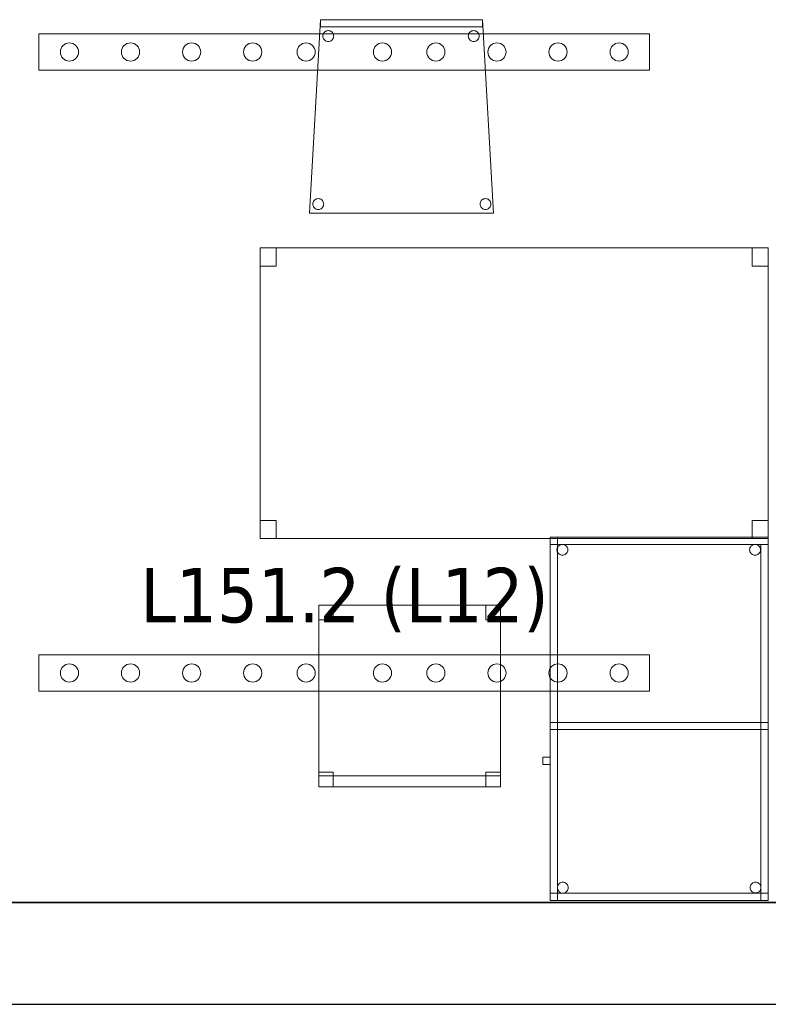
# Model space of a CAD drawing. Header units: metres. Extents: x 391.1 to 427.5, y 12.7 to 28.4.
# Tile 3 of 151: x 401.3 to 403.4, y 12.8 to 15.6. Entities that reach past the tile are written whole.
import ezdxf

# ---------------------------------------------------------------- set-up
doc = ezdxf.new("R2010")
doc.units = ezdxf.units.M
doc.layers.add('01_SUELOS', color=7, linetype='Continuous', lineweight=25, true_color=0x007f00)
for name, color, linetype, lineweight in [('02_MOBILIARIO', 7, 'Continuous', 18), ('A-DETL-____-MBND', 7, 'Continuous', 18), ('A-DETL-GENF-OTLN', 7, 'Continuous', 18), ('A-WALL-____-MCUT', 7, 'Continuous', 25), ('A-WALL-____-OTLN', 7, 'Continuous', 25), ('E-LITE-EQPM-IDEN', 7, 'Continuous', 30)]:
    doc.layers.add(name, color=color, linetype=linetype, lineweight=lineweight)
doc.styles.add('Tahoma_4', font='tahoma.ttf', dxfattribs={"height": 0.15})

# ---------------------------------------------------------------- blocks, each defined once
blk = doc.blocks.new('Family - Taula 140X80_P1-154545-04_ENLLUMENAT_P1')
at = {"layer": 'A-DETL-____-MBND', "color": 253, "true_color": 0xaaaaaa}
for p, q in [((0, 0.7501), (0, 0.8001)), ((0, 0.8001), (0.0437, 0.8001)), ((0.0437, 0.8001), (0, 0.8001)), ((0, 0.8001), (0, 0.7501)), ((0, 0), (0, 0.8001)), ((0, 0.8001), (1.3973, 0.8001)), ((1.3973, 0.8001), (0, 0.8001)), ((0, 0.8001), (0, 0)), ((0.0437, 0.8001), (0.0437, 0.7501)), ((0.0437, 0.7501), (0.0437, 0.8001)), ((1.3536, 0.7501), (1.3536, 0.8001)), ((1.3536, 0.8001), (1.3973, 0.8001)), ((1.3973, 0.8001), (1.3536, 0.8001)), ((1.3536, 0.8001), (1.3536, 0.7501)), ((1.3973, 0.8001), (1.3973, 0.7501)), ((1.3973, 0.7501), (1.3973, 0.8001)), ((1.3973, 0.8001), (1.3973, 0)), ((1.3973, 0), (1.3973, 0.8001)), ((0.0437, 0.7501), (0, 0.7501)), ((0, 0.7501), (0.0437, 0.7501)), ((1.3973, 0.7501), (1.3536, 0.7501)), ((1.3536, 0.7501), (1.3973, 0.7501)), ((0, 0), (0, 0.05)), ((0, 0.05), (0.0437, 0.05)), ((0.0437, 0.05), (0, 0.05)), ((0, 0.05), (0, 0)), ((0.0437, 0.05), (0.0437, 0)), ((0.0437, 0), (0.0437, 0.05)), ((1.3536, 0), (1.3536, 0.05)), ((1.3536, 0.05), (1.3973, 0.05)), ((1.3973, 0.05), (1.3536, 0.05)), ((1.3536, 0.05), (1.3536, 0)), ((1.3973, 0.05), (1.3973, 0)), ((1.3973, 0), (1.3973, 0.05)), ((0.0437, 0), (0, 0)), ((0, 0), (0.0437, 0)), ((1.3973, 0), (0, 0)), ((0, 0), (1.3973, 0)), ((1.3973, 0), (1.3536, 0)), ((1.3536, 0), (1.3973, 0))]:
    blk.add_line(p, q, dxfattribs=at)
blk = doc.blocks.new('Family - Cadira d_Oficina_P1-154849-04_ENLLUMENAT_P1')
at = {"layer": 'A-DETL-____-MBND', "color": 253, "true_color": 0xaaaaaa}
for p, q in [((0, 0), (0, 0.5)), ((0, 0.5), (0.5, 0.5)), ((0, 0.5), (0, 0)), ((0.5, 0.5), (0, 0.5)), ((0, 0.5), (0.04, 0.5)), ((0, 0.46), (0, 0.5)), ((0.04, 0.5), (0, 0.5)), ((0, 0.5), (0, 0.46)), ((0.04, 0.5), (0.04, 0.46)), ((0.04, 0.46), (0.04, 0.5)), ((0.46, 0.5), (0.5, 0.5)), ((0.46, 0.46), (0.46, 0.5)), ((0.5, 0.5), (0.46, 0.5)), ((0.46, 0.5), (0.46, 0.46)), ((0.5, 0.5), (0.5, 0)), ((0.5, 0), (0.5, 0.5)), ((0.5, 0.5), (0.5, 0.46)), ((0.5, 0.46), (0.5, 0.5)), ((0.04, 0.46), (0, 0.46)), ((0, 0.46), (0.04, 0.46)), ((0.5, 0.46), (0.46, 0.46)), ((0.46, 0.46), (0.5, 0.46)), ((0, 0.04), (0.04, 0.04)), ((0, 0), (0, 0.04)), ((0.04, 0.04), (0, 0.04)), ((0, 0.04), (0, 0)), ((0, 0.03), (0.5, 0.03)), ((0, 0), (0, 0.03)), ((0.5, 0.03), (0, 0.03)), ((0, 0.03), (0, 0)), ((0.04, 0.04), (0.04, 0)), ((0.04, 0), (0.04, 0.04)), ((0.46, 0.04), (0.5, 0.04)), ((0.46, 0), (0.46, 0.04)), ((0.5, 0.04), (0.46, 0.04)), ((0.46, 0.04), (0.46, 0)), ((0.5, 0.04), (0.5, 0)), ((0.5, 0), (0.5, 0.04)), ((0.5, 0.03), (0.5, 0)), ((0.5, 0), (0.5, 0.03)), ((0.5, 0), (0, 0)), ((0, 0), (0.5, 0)), ((0.04, 0), (0, 0)), ((0, 0), (0.04, 0)), ((0.5, 0), (0, 0)), ((0, 0), (0.5, 0)), ((0.46, 0), (0.5, 0)), ((0.5, 0), (0.46, 0))]:
    blk.add_line(p, q, dxfattribs=at)
blk = doc.blocks.new('Family - Cadira confient_P1-154882-04_ENLLUMENAT_P1')
at = {"layer": 'A-DETL-____-MBND', "color": 253, "true_color": 0xaaaaaa}
for p, q in [((0, 0), (0.03, 0.5326)), ((0.03, 0.5326), (0, 0)), ((0.03, 0.5326), (0.4765, 0.5326)), ((0.4765, 0.5326), (0.03, 0.5326)), ((0.03, 0.5126), (0.03, 0.5326)), ((0.03, 0.5326), (0.4765, 0.5326)), ((0.03, 0.5326), (0.03, 0.5126)), ((0.4765, 0.5326), (0.03, 0.5326)), ((0.4765, 0.5326), (0.5065, 0)), ((0.5065, 0), (0.4765, 0.5326)), ((0.4765, 0.5326), (0.4765, 0.5126)), ((0.4765, 0.5126), (0.4765, 0.5326)), ((0.4765, 0.5126), (0.03, 0.5126)), ((0.03, 0.5126), (0.4765, 0.5126)), ((0.0369, 0.4874), (0.0371, 0.49)), ((0.0371, 0.49), (0.0369, 0.4874)), ((0.0371, 0.49), (0.0378, 0.4926)), ((0.0378, 0.4926), (0.0371, 0.49)), ((0.0378, 0.4926), (0.0389, 0.4949)), ((0.0389, 0.4949), (0.0378, 0.4926)), ((0.0389, 0.4949), (0.0404, 0.4971)), ((0.0404, 0.4971), (0.0389, 0.4949)), ((0.0404, 0.4971), (0.0422, 0.4989)), ((0.0422, 0.4989), (0.0404, 0.4971)), ((0.0422, 0.4989), (0.0443, 0.5004)), ((0.0443, 0.5004), (0.0422, 0.4989)), ((0.0443, 0.5004), (0.0467, 0.5015)), ((0.0467, 0.5015), (0.0443, 0.5004)), ((0.0467, 0.5015), (0.0492, 0.5022)), ((0.0492, 0.5022), (0.0467, 0.5015)), ((0.0492, 0.5022), (0.0518, 0.5024)), ((0.0518, 0.5024), (0.0492, 0.5022)), ((0.0518, 0.5024), (0.0544, 0.5022)), ((0.0544, 0.5022), (0.0518, 0.5024)), ((0.0544, 0.5022), (0.0569, 0.5016)), ((0.0569, 0.5016), (0.0544, 0.5022)), ((0.0569, 0.5016), (0.0593, 0.5005)), ((0.0593, 0.5005), (0.0569, 0.5016)), ((0.0593, 0.5005), (0.0614, 0.499)), ((0.0614, 0.499), (0.0593, 0.5005)), ((0.0614, 0.499), (0.0633, 0.4972)), ((0.0633, 0.4972), (0.0614, 0.499)), ((0.0633, 0.4972), (0.0648, 0.495)), ((0.0648, 0.495), (0.0633, 0.4972)), ((0.0648, 0.495), (0.0659, 0.4927)), ((0.0659, 0.4927), (0.0648, 0.495)), ((0.0659, 0.4927), (0.0666, 0.4902)), ((0.0666, 0.4902), (0.0659, 0.4927)), ((0.0666, 0.4902), (0.0668, 0.4876)), ((0.0668, 0.4876), (0.0666, 0.4902)), ((0.4369, 0.4874), (0.4371, 0.49)), ((0.4371, 0.49), (0.4369, 0.4874)), ((0.4371, 0.49), (0.4378, 0.4926)), ((0.4378, 0.4926), (0.4371, 0.49)), ((0.4378, 0.4926), (0.4389, 0.4949)), ((0.4389, 0.4949), (0.4378, 0.4926)), ((0.4389, 0.4949), (0.4404, 0.4971)), ((0.4404, 0.4971), (0.4389, 0.4949)), ((0.4404, 0.4971), (0.4422, 0.4989)), ((0.4422, 0.4989), (0.4404, 0.4971)), ((0.4422, 0.4989), (0.4443, 0.5004)), ((0.4443, 0.5004), (0.4422, 0.4989)), ((0.4443, 0.5004), (0.4467, 0.5015)), ((0.4467, 0.5015), (0.4443, 0.5004)), ((0.4467, 0.5015), (0.4492, 0.5022)), ((0.4492, 0.5022), (0.4467, 0.5015)), ((0.4492, 0.5022), (0.4518, 0.5024)), ((0.4518, 0.5024), (0.4492, 0.5022)), ((0.4518, 0.5024), (0.4544, 0.5022)), ((0.4544, 0.5022), (0.4518, 0.5024)), ((0.4544, 0.5022), (0.4569, 0.5016)), ((0.4569, 0.5016), (0.4544, 0.5022)), ((0.4569, 0.5016), (0.4593, 0.5005)), ((0.4593, 0.5005), (0.4569, 0.5016)), ((0.4593, 0.5005), (0.4614, 0.499)), ((0.4614, 0.499), (0.4593, 0.5005)), ((0.4614, 0.499), (0.4633, 0.4972)), ((0.4633, 0.4972), (0.4614, 0.499)), ((0.4633, 0.4972), (0.4648, 0.495)), ((0.4648, 0.495), (0.4633, 0.4972)), ((0.4648, 0.495), (0.4659, 0.4927)), ((0.4659, 0.4927), (0.4648, 0.495)), ((0.4659, 0.4927), (0.4666, 0.4902)), ((0.4666, 0.4902), (0.4659, 0.4927)), ((0.4666, 0.4902), (0.4668, 0.4876)), ((0.4668, 0.4876), (0.4666, 0.4902)), ((0.0372, 0.4848), (0.0369, 0.4874)), ((0.0369, 0.4874), (0.0372, 0.4848)), ((0.0378, 0.4823), (0.0372, 0.4848)), ((0.0372, 0.4848), (0.0378, 0.4823)), ((0.039, 0.48), (0.0378, 0.4823)), ((0.0378, 0.4823), (0.039, 0.48)), ((0.0405, 0.4779), (0.039, 0.48)), ((0.039, 0.48), (0.0405, 0.4779)), ((0.0423, 0.476), (0.0405, 0.4779)), ((0.0405, 0.4779), (0.0423, 0.476)), ((0.0445, 0.4745), (0.0423, 0.476)), ((0.0423, 0.476), (0.0445, 0.4745)), ((0.0468, 0.4734), (0.0445, 0.4745)), ((0.0445, 0.4745), (0.0468, 0.4734)), ((0.0493, 0.4728), (0.0468, 0.4734)), ((0.0468, 0.4734), (0.0493, 0.4728)), ((0.0519, 0.4726), (0.0493, 0.4728)), ((0.0493, 0.4728), (0.0519, 0.4726)), ((0.0545, 0.4728), (0.0519, 0.4726)), ((0.0519, 0.4726), (0.0545, 0.4728)), ((0.057, 0.4735), (0.0545, 0.4728)), ((0.0545, 0.4728), (0.057, 0.4735)), ((0.0594, 0.4746), (0.057, 0.4735)), ((0.057, 0.4735), (0.0594, 0.4746)), ((0.0615, 0.4761), (0.0594, 0.4746)), ((0.0594, 0.4746), (0.0615, 0.4761)), ((0.0633, 0.478), (0.0615, 0.4761)), ((0.0615, 0.4761), (0.0633, 0.478)), ((0.0648, 0.4801), (0.0633, 0.478)), ((0.0633, 0.478), (0.0648, 0.4801)), ((0.0659, 0.4825), (0.0648, 0.4801)), ((0.0648, 0.4801), (0.0659, 0.4825)), ((0.0666, 0.485), (0.0659, 0.4825)), ((0.0659, 0.4825), (0.0666, 0.485)), ((0.0668, 0.4876), (0.0666, 0.485)), ((0.0666, 0.485), (0.0668, 0.4876)), ((0.4372, 0.4848), (0.4369, 0.4874)), ((0.4369, 0.4874), (0.4372, 0.4848)), ((0.4378, 0.4823), (0.4372, 0.4848)), ((0.4372, 0.4848), (0.4378, 0.4823)), ((0.439, 0.48), (0.4378, 0.4823)), ((0.4378, 0.4823), (0.439, 0.48)), ((0.4405, 0.4779), (0.439, 0.48)), ((0.439, 0.48), (0.4405, 0.4779)), ((0.4423, 0.476), (0.4405, 0.4779)), ((0.4405, 0.4779), (0.4423, 0.476)), ((0.4445, 0.4745), (0.4423, 0.476)), ((0.4423, 0.476), (0.4445, 0.4745)), ((0.4468, 0.4734), (0.4445, 0.4745)), ((0.4445, 0.4745), (0.4468, 0.4734)), ((0.4493, 0.4728), (0.4468, 0.4734)), ((0.4468, 0.4734), (0.4493, 0.4728)), ((0.4519, 0.4726), (0.4493, 0.4728)), ((0.4493, 0.4728), (0.4519, 0.4726)), ((0.4545, 0.4728), (0.4519, 0.4726)), ((0.4519, 0.4726), (0.4545, 0.4728)), ((0.457, 0.4735), (0.4545, 0.4728)), ((0.4545, 0.4728), (0.457, 0.4735)), ((0.4594, 0.4746), (0.457, 0.4735)), ((0.457, 0.4735), (0.4594, 0.4746)), ((0.4615, 0.4761), (0.4594, 0.4746)), ((0.4594, 0.4746), (0.4615, 0.4761)), ((0.4633, 0.478), (0.4615, 0.4761)), ((0.4615, 0.4761), (0.4633, 0.478)), ((0.4648, 0.4801), (0.4633, 0.478)), ((0.4633, 0.478), (0.4648, 0.4801)), ((0.4659, 0.4825), (0.4648, 0.4801)), ((0.4648, 0.4801), (0.4659, 0.4825)), ((0.4666, 0.485), (0.4659, 0.4825)), ((0.4659, 0.4825), (0.4666, 0.485)), ((0.4668, 0.4876), (0.4666, 0.485)), ((0.4666, 0.485), (0.4668, 0.4876)), ((0.0093, 0.025), (0.0095, 0.0276)), ((0.0095, 0.0276), (0.0093, 0.025)), ((0.0095, 0.0276), (0.0102, 0.0301)), ((0.0102, 0.0301), (0.0095, 0.0276)), ((0.0102, 0.0301), (0.0113, 0.0325)), ((0.0113, 0.0325), (0.0102, 0.0301)), ((0.0113, 0.0325), (0.0127, 0.0346)), ((0.0127, 0.0346), (0.0113, 0.0325)), ((0.0127, 0.0346), (0.0146, 0.0365)), ((0.0146, 0.0365), (0.0127, 0.0346)), ((0.0146, 0.0365), (0.0167, 0.038)), ((0.0167, 0.038), (0.0146, 0.0365)), ((0.0167, 0.038), (0.0191, 0.0391)), ((0.0191, 0.0391), (0.0167, 0.038)), ((0.0191, 0.0391), (0.0216, 0.0398)), ((0.0216, 0.0398), (0.0191, 0.0391)), ((0.0216, 0.0398), (0.0242, 0.04)), ((0.0242, 0.04), (0.0216, 0.0398)), ((0.0242, 0.04), (0.0268, 0.0398)), ((0.0268, 0.0398), (0.0242, 0.04)), ((0.0268, 0.0398), (0.0293, 0.0392)), ((0.0293, 0.0392), (0.0268, 0.0398)), ((0.0293, 0.0392), (0.0316, 0.0381)), ((0.0316, 0.0381), (0.0293, 0.0392)), ((0.0316, 0.0381), (0.0338, 0.0366)), ((0.0338, 0.0366), (0.0316, 0.0381)), ((0.0338, 0.0366), (0.0356, 0.0347)), ((0.0356, 0.0347), (0.0338, 0.0366)), ((0.0356, 0.0347), (0.0371, 0.0326)), ((0.0371, 0.0326), (0.0356, 0.0347)), ((0.0371, 0.0326), (0.0382, 0.0303)), ((0.0382, 0.0303), (0.0371, 0.0326)), ((0.0382, 0.0303), (0.0389, 0.0278)), ((0.0389, 0.0278), (0.0382, 0.0303)), ((0.0389, 0.0278), (0.0392, 0.0252)), ((0.0392, 0.0252), (0.0389, 0.0278)), ((0.4693, 0.025), (0.4695, 0.0276)), ((0.4695, 0.0276), (0.4693, 0.025)), ((0.4695, 0.0276), (0.4702, 0.0301)), ((0.4702, 0.0301), (0.4695, 0.0276)), ((0.4702, 0.0301), (0.4713, 0.0325)), ((0.4713, 0.0325), (0.4702, 0.0301)), ((0.4713, 0.0325), (0.4727, 0.0346)), ((0.4727, 0.0346), (0.4713, 0.0325)), ((0.4727, 0.0346), (0.4746, 0.0365)), ((0.4746, 0.0365), (0.4727, 0.0346)), ((0.4746, 0.0365), (0.4767, 0.038)), ((0.4767, 0.038), (0.4746, 0.0365)), ((0.4767, 0.038), (0.4791, 0.0391)), ((0.4791, 0.0391), (0.4767, 0.038)), ((0.4791, 0.0391), (0.4816, 0.0398)), ((0.4816, 0.0398), (0.4791, 0.0391)), ((0.4816, 0.0398), (0.4842, 0.04)), ((0.4842, 0.04), (0.4816, 0.0398)), ((0.4842, 0.04), (0.4868, 0.0398)), ((0.4868, 0.0398), (0.4842, 0.04)), ((0.4868, 0.0398), (0.4893, 0.0392)), ((0.4893, 0.0392), (0.4868, 0.0398)), ((0.4893, 0.0392), (0.4916, 0.0381)), ((0.4916, 0.0381), (0.4893, 0.0392)), ((0.4916, 0.0381), (0.4938, 0.0366)), ((0.4938, 0.0366), (0.4916, 0.0381)), ((0.4938, 0.0366), (0.4956, 0.0347)), ((0.4956, 0.0347), (0.4938, 0.0366)), ((0.4956, 0.0347), (0.4971, 0.0326)), ((0.4971, 0.0326), (0.4956, 0.0347)), ((0.4971, 0.0326), (0.4982, 0.0303)), ((0.4982, 0.0303), (0.4971, 0.0326)), ((0.4982, 0.0303), (0.4989, 0.0278)), ((0.4989, 0.0278), (0.4982, 0.0303)), ((0.4989, 0.0278), (0.4992, 0.0252)), ((0.4992, 0.0252), (0.4989, 0.0278)), ((0.5065, 0), (0, 0)), ((0, 0), (0.5065, 0)), ((0.0095, 0.0224), (0.0093, 0.025)), ((0.0093, 0.025), (0.0095, 0.0224)), ((0.0102, 0.0199), (0.0095, 0.0224)), ((0.0095, 0.0224), (0.0102, 0.0199)), ((0.0113, 0.0176), (0.0102, 0.0199)), ((0.0102, 0.0199), (0.0113, 0.0176)), ((0.0128, 0.0154), (0.0113, 0.0176)), ((0.0113, 0.0176), (0.0128, 0.0154)), ((0.0147, 0.0136), (0.0128, 0.0154)), ((0.0128, 0.0154), (0.0147, 0.0136)), ((0.0168, 0.0121), (0.0147, 0.0136)), ((0.0147, 0.0136), (0.0168, 0.0121)), ((0.0192, 0.011), (0.0168, 0.0121)), ((0.0168, 0.0121), (0.0192, 0.011)), ((0.0217, 0.0104), (0.0192, 0.011)), ((0.0192, 0.011), (0.0217, 0.0104)), ((0.0243, 0.0102), (0.0217, 0.0104)), ((0.0217, 0.0104), (0.0243, 0.0102)), ((0.0269, 0.0104), (0.0243, 0.0102)), ((0.0243, 0.0102), (0.0269, 0.0104)), ((0.0294, 0.0111), (0.0269, 0.0104)), ((0.0269, 0.0104), (0.0294, 0.0111)), ((0.0318, 0.0122), (0.0294, 0.0111)), ((0.0294, 0.0111), (0.0318, 0.0122)), ((0.0339, 0.0137), (0.0318, 0.0122)), ((0.0318, 0.0122), (0.0339, 0.0137)), ((0.0357, 0.0155), (0.0339, 0.0137)), ((0.0339, 0.0137), (0.0357, 0.0155)), ((0.0372, 0.0177), (0.0357, 0.0155)), ((0.0357, 0.0155), (0.0372, 0.0177)), ((0.0383, 0.02), (0.0372, 0.0177)), ((0.0372, 0.0177), (0.0383, 0.02)), ((0.0389, 0.0226), (0.0383, 0.02)), ((0.0383, 0.02), (0.0389, 0.0226)), ((0.0392, 0.0252), (0.0389, 0.0226)), ((0.0389, 0.0226), (0.0392, 0.0252)), ((0.4695, 0.0224), (0.4693, 0.025)), ((0.4693, 0.025), (0.4695, 0.0224)), ((0.4702, 0.0199), (0.4695, 0.0224)), ((0.4695, 0.0224), (0.4702, 0.0199)), ((0.4713, 0.0176), (0.4702, 0.0199)), ((0.4702, 0.0199), (0.4713, 0.0176)), ((0.4728, 0.0154), (0.4713, 0.0176)), ((0.4713, 0.0176), (0.4728, 0.0154)), ((0.4747, 0.0136), (0.4728, 0.0154)), ((0.4728, 0.0154), (0.4747, 0.0136)), ((0.4768, 0.0121), (0.4747, 0.0136)), ((0.4747, 0.0136), (0.4768, 0.0121)), ((0.4792, 0.011), (0.4768, 0.0121)), ((0.4768, 0.0121), (0.4792, 0.011)), ((0.4817, 0.0104), (0.4792, 0.011)), ((0.4792, 0.011), (0.4817, 0.0104)), ((0.4843, 0.0102), (0.4817, 0.0104)), ((0.4817, 0.0104), (0.4843, 0.0102)), ((0.4869, 0.0104), (0.4843, 0.0102)), ((0.4843, 0.0102), (0.4869, 0.0104)), ((0.4894, 0.0111), (0.4869, 0.0104)), ((0.4869, 0.0104), (0.4894, 0.0111)), ((0.4918, 0.0122), (0.4894, 0.0111)), ((0.4894, 0.0111), (0.4918, 0.0122)), ((0.4939, 0.0137), (0.4918, 0.0122)), ((0.4918, 0.0122), (0.4939, 0.0137)), ((0.4957, 0.0155), (0.4939, 0.0137)), ((0.4939, 0.0137), (0.4957, 0.0155)), ((0.4972, 0.0177), (0.4957, 0.0155)), ((0.4957, 0.0155), (0.4972, 0.0177)), ((0.4983, 0.02), (0.4972, 0.0177)), ((0.4972, 0.0177), (0.4983, 0.02)), ((0.4989, 0.0226), (0.4983, 0.02)), ((0.4983, 0.02), (0.4989, 0.0226)), ((0.4992, 0.0252), (0.4989, 0.0226)), ((0.4989, 0.0226), (0.4992, 0.0252))]:
    blk.add_line(p, q, dxfattribs=at)
blk = doc.blocks.new('Family - LONDR55-XX_ZZ-ARQ-CAA-M3D-Londres55-155045-04_ENLLUMENAT_P1')
at = {"layer": '01_SUELOS', "color": 9, "true_color": 0xaad4aa}
for p, q in [((0, 0), (25.4183, 0)), ((25.4183, 0), (0, 0))]:
    blk.add_line(p, q, dxfattribs=at)
blk = doc.blocks.new('Family - Mur P1-155141-04_ENLLUMENAT_P1')
at = {"layer": 'A-WALL-____-MCUT', "color": 253, "true_color": 0xaaaaaa}
for p, q in [((25.4738, 0.28), (0.0555, 0.28)), ((0, 0), (25.4157, 0))]:
    blk.add_line(p, q, dxfattribs=at)
at = {"layer": 'A-WALL-____-OTLN', "color": 253, "true_color": 0xaaaaaa}
for p, q in [((25.4738, 0.28), (0.0555, 0.28)), ((0, 0), (25.4157, 0))]:
    blk.add_line(p, q, dxfattribs=at)
at = {"layer": 'A-WALL-____-OTLN', "color": 253, "lineweight": 18, "true_color": 0xaaaaaa}
blk.add_line((0, 0), (25.4157, 0), dxfattribs=at)
blk = doc.blocks.new('Family - Taula 100X60_P1-155285-04_ENLLUMENAT_P1')
at = {"layer": 'A-DETL-____-MBND', "color": 253, "true_color": 0xaaaaaa}
for p, q in [((0.02, 0.98), (0.02, 1)), ((0.02, 1), (0.62, 1)), ((0.02, 0.98), (0.02, 1)), ((0.62, 1), (0.02, 1)), ((0.62, 1), (0.02, 1)), ((0.02, 1), (0.62, 1)), ((0.02, 1), (0.02, 0)), ((0.02, 0), (0.02, 1)), ((0.62, 1), (0.02, 1)), ((0.02, 1), (0.62, 1)), ((0.02, 1), (0.02, 0)), ((0.02, 0), (0.02, 1)), ((0.62, 0.98), (0.02, 0.98)), ((0.02, 0.98), (0.62, 0.98)), ((0.04, 0), (0.04, 1)), ((0.04, 1), (0.62, 1)), ((0.62, 1), (0.04, 1)), ((0.04, 1), (0.04, 0)), ((0.0424, 0.9746), (0.0442, 0.9764)), ((0.0442, 0.9764), (0.0424, 0.9746)), ((0.0442, 0.9764), (0.0464, 0.9779)), ((0.0464, 0.9779), (0.0442, 0.9764)), ((0.0464, 0.9779), (0.0487, 0.979)), ((0.0487, 0.979), (0.0464, 0.9779)), ((0.0487, 0.979), (0.0512, 0.9797)), ((0.0512, 0.9797), (0.0487, 0.979)), ((0.0512, 0.9797), (0.0538, 0.9799)), ((0.0538, 0.9799), (0.0512, 0.9797)), ((0.0538, 0.9799), (0.0564, 0.9797)), ((0.0564, 0.9797), (0.0538, 0.9799)), ((0.0564, 0.9797), (0.0589, 0.979)), ((0.0589, 0.979), (0.0564, 0.9797)), ((0.0589, 0.979), (0.0613, 0.9779)), ((0.0613, 0.9779), (0.0589, 0.979)), ((0.0613, 0.9779), (0.0634, 0.9764)), ((0.0634, 0.9764), (0.0613, 0.9779)), ((0.0634, 0.9764), (0.0653, 0.9746)), ((0.0653, 0.9746), (0.0634, 0.9764)), ((0.5724, 0.9746), (0.5742, 0.9764)), ((0.5742, 0.9764), (0.5724, 0.9746)), ((0.5742, 0.9764), (0.5764, 0.9779)), ((0.5764, 0.9779), (0.5742, 0.9764)), ((0.5764, 0.9779), (0.5787, 0.979)), ((0.5787, 0.979), (0.5764, 0.9779)), ((0.5787, 0.979), (0.5812, 0.9797)), ((0.5812, 0.9797), (0.5787, 0.979)), ((0.5812, 0.9797), (0.5838, 0.9799)), ((0.5838, 0.9799), (0.5812, 0.9797)), ((0.5838, 0.9799), (0.5864, 0.9797)), ((0.5864, 0.9797), (0.5838, 0.9799)), ((0.5864, 0.9797), (0.5889, 0.979)), ((0.5889, 0.979), (0.5864, 0.9797)), ((0.5889, 0.979), (0.5913, 0.9779)), ((0.5913, 0.9779), (0.5889, 0.979)), ((0.5913, 0.9779), (0.5934, 0.9764)), ((0.5934, 0.9764), (0.5913, 0.9779)), ((0.5934, 0.9764), (0.5953, 0.9746)), ((0.5953, 0.9746), (0.5934, 0.9764)), ((0.6, 0.98), (0.62, 0.98)), ((0.62, 0.98), (0.6, 0.98)), ((0.6, 0), (0.6, 0.98)), ((0.6, 0.98), (0.6, 0)), ((0.62, 1), (0.62, 0.98)), ((0.62, 0.98), (0.62, 1)), ((0.62, 1), (0.62, 0)), ((0.62, 0), (0.62, 1)), ((0.62, 0), (0.62, 1)), ((0.62, 1), (0.62, 0)), ((0.62, 0), (0.62, 1)), ((0.62, 1), (0.62, 0)), ((0.62, 0.98), (0.62, 0)), ((0.62, 0), (0.62, 0.98)), ((0.0389, 0.965), (0.0391, 0.9676)), ((0.0391, 0.9676), (0.0389, 0.965)), ((0.0391, 0.9624), (0.0389, 0.965)), ((0.0389, 0.965), (0.0391, 0.9624)), ((0.0391, 0.9676), (0.0398, 0.9701)), ((0.0398, 0.9701), (0.0391, 0.9676)), ((0.0398, 0.9599), (0.0391, 0.9624)), ((0.0391, 0.9624), (0.0398, 0.9599)), ((0.0398, 0.9701), (0.0409, 0.9725)), ((0.0409, 0.9725), (0.0398, 0.9701)), ((0.0409, 0.9575), (0.0398, 0.9599)), ((0.0398, 0.9599), (0.0409, 0.9575)), ((0.0409, 0.9725), (0.0424, 0.9746)), ((0.0424, 0.9746), (0.0409, 0.9725)), ((0.0424, 0.9554), (0.0409, 0.9575)), ((0.0409, 0.9575), (0.0424, 0.9554)), ((0.0442, 0.9536), (0.0424, 0.9554)), ((0.0424, 0.9554), (0.0442, 0.9536)), ((0.0464, 0.9521), (0.0442, 0.9536)), ((0.0442, 0.9536), (0.0464, 0.9521)), ((0.0487, 0.951), (0.0464, 0.9521)), ((0.0464, 0.9521), (0.0487, 0.951)), ((0.0512, 0.9503), (0.0487, 0.951)), ((0.0487, 0.951), (0.0512, 0.9503)), ((0.0538, 0.9501), (0.0512, 0.9503)), ((0.0512, 0.9503), (0.0538, 0.9501)), ((0.0564, 0.9503), (0.0538, 0.9501)), ((0.0538, 0.9501), (0.0564, 0.9503)), ((0.0589, 0.951), (0.0564, 0.9503)), ((0.0564, 0.9503), (0.0589, 0.951)), ((0.0613, 0.9521), (0.0589, 0.951)), ((0.0589, 0.951), (0.0613, 0.9521)), ((0.0634, 0.9536), (0.0613, 0.9521)), ((0.0613, 0.9521), (0.0634, 0.9536)), ((0.0653, 0.9554), (0.0634, 0.9536)), ((0.0634, 0.9536), (0.0653, 0.9554)), ((0.0653, 0.9746), (0.0668, 0.9725)), ((0.0668, 0.9725), (0.0653, 0.9746)), ((0.0668, 0.9575), (0.0653, 0.9554)), ((0.0653, 0.9554), (0.0668, 0.9575)), ((0.0668, 0.9725), (0.0679, 0.9701)), ((0.0679, 0.9701), (0.0668, 0.9725)), ((0.0679, 0.9599), (0.0668, 0.9575)), ((0.0668, 0.9575), (0.0679, 0.9599)), ((0.0679, 0.9701), (0.0685, 0.9676)), ((0.0685, 0.9676), (0.0679, 0.9701)), ((0.0685, 0.9624), (0.0679, 0.9599)), ((0.0679, 0.9599), (0.0685, 0.9624)), ((0.0685, 0.9676), (0.0688, 0.965)), ((0.0688, 0.965), (0.0685, 0.9676)), ((0.0688, 0.965), (0.0685, 0.9624)), ((0.0685, 0.9624), (0.0688, 0.965)), ((0.5689, 0.965), (0.5691, 0.9676)), ((0.5691, 0.9676), (0.5689, 0.965)), ((0.5691, 0.9624), (0.5689, 0.965)), ((0.5689, 0.965), (0.5691, 0.9624)), ((0.5691, 0.9676), (0.5698, 0.9701)), ((0.5698, 0.9701), (0.5691, 0.9676)), ((0.5698, 0.9599), (0.5691, 0.9624)), ((0.5691, 0.9624), (0.5698, 0.9599)), ((0.5698, 0.9701), (0.5709, 0.9725)), ((0.5709, 0.9725), (0.5698, 0.9701)), ((0.5709, 0.9575), (0.5698, 0.9599)), ((0.5698, 0.9599), (0.5709, 0.9575)), ((0.5709, 0.9725), (0.5724, 0.9746)), ((0.5724, 0.9746), (0.5709, 0.9725)), ((0.5724, 0.9554), (0.5709, 0.9575)), ((0.5709, 0.9575), (0.5724, 0.9554)), ((0.5742, 0.9536), (0.5724, 0.9554)), ((0.5724, 0.9554), (0.5742, 0.9536)), ((0.5764, 0.9521), (0.5742, 0.9536)), ((0.5742, 0.9536), (0.5764, 0.9521)), ((0.5787, 0.951), (0.5764, 0.9521)), ((0.5764, 0.9521), (0.5787, 0.951)), ((0.5812, 0.9503), (0.5787, 0.951)), ((0.5787, 0.951), (0.5812, 0.9503)), ((0.5838, 0.9501), (0.5812, 0.9503)), ((0.5812, 0.9503), (0.5838, 0.9501)), ((0.5864, 0.9503), (0.5838, 0.9501)), ((0.5838, 0.9501), (0.5864, 0.9503)), ((0.5889, 0.951), (0.5864, 0.9503)), ((0.5864, 0.9503), (0.5889, 0.951)), ((0.5913, 0.9521), (0.5889, 0.951)), ((0.5889, 0.951), (0.5913, 0.9521)), ((0.5934, 0.9536), (0.5913, 0.9521)), ((0.5913, 0.9521), (0.5934, 0.9536)), ((0.5953, 0.9554), (0.5934, 0.9536)), ((0.5934, 0.9536), (0.5953, 0.9554)), ((0.5953, 0.9746), (0.5968, 0.9725)), ((0.5968, 0.9725), (0.5953, 0.9746)), ((0.5968, 0.9575), (0.5953, 0.9554)), ((0.5953, 0.9554), (0.5968, 0.9575)), ((0.5968, 0.9725), (0.5979, 0.9701)), ((0.5979, 0.9701), (0.5968, 0.9725)), ((0.5979, 0.9599), (0.5968, 0.9575)), ((0.5968, 0.9575), (0.5979, 0.9599)), ((0.5979, 0.9701), (0.5985, 0.9676)), ((0.5985, 0.9676), (0.5979, 0.9701)), ((0.5985, 0.9624), (0.5979, 0.9599)), ((0.5979, 0.9599), (0.5985, 0.9624)), ((0.5985, 0.9676), (0.5988, 0.965)), ((0.5988, 0.965), (0.5985, 0.9676)), ((0.5988, 0.965), (0.5985, 0.9624)), ((0.5985, 0.9624), (0.5988, 0.965)), ((0.02, 0.47), (0.02, 0.49)), ((0.02, 0.49), (0.62, 0.49)), ((0.02, 0.47), (0.02, 0.49)), ((0.62, 0.49), (0.02, 0.49)), ((0.02, 0.49), (0.04, 0.49)), ((0.04, 0.49), (0.02, 0.49)), ((0.02, 0), (0.02, 0.49)), ((0.02, 0.49), (0.02, 0)), ((0.04, 0.49), (0.04, 0)), ((0.04, 0), (0.04, 0.49)), ((0.04, 0.47), (0.04, 0.49)), ((0.04, 0.49), (0.62, 0.49)), ((0.04, 0.47), (0.04, 0.49)), ((0.62, 0.49), (0.04, 0.49)), ((0.62, 0.49), (0.62, 0.47)), ((0.62, 0.47), (0.62, 0.49)), ((0.62, 0.49), (0.62, 0.47)), ((0.62, 0.47), (0.62, 0.49)), ((0.62, 0.47), (0.02, 0.47)), ((0.02, 0.47), (0.62, 0.47)), ((0.62, 0.47), (0.04, 0.47)), ((0.04, 0.47), (0.62, 0.47)), ((0, 0.3744), (0, 0.3944)), ((0, 0.3944), (0.02, 0.3944)), ((0.02, 0.3944), (0, 0.3944)), ((0, 0.3944), (0, 0.3744)), ((0.02, 0.3944), (0.02, 0.3744)), ((0.02, 0.3744), (0.02, 0.3944)), ((0.02, 0.3744), (0, 0.3744)), ((0, 0.3744), (0.02, 0.3744)), ((0.0401, 0.035), (0.0403, 0.0375)), ((0.0403, 0.0375), (0.0401, 0.035)), ((0.0403, 0.0324), (0.0401, 0.035)), ((0.0401, 0.035), (0.0403, 0.0324)), ((0.0403, 0.0375), (0.041, 0.0401)), ((0.041, 0.0401), (0.0403, 0.0375)), ((0.041, 0.0298), (0.0403, 0.0324)), ((0.0403, 0.0324), (0.041, 0.0298)), ((0.041, 0.0401), (0.0421, 0.0424)), ((0.0421, 0.0424), (0.041, 0.0401)), ((0.0421, 0.0275), (0.041, 0.0298)), ((0.041, 0.0298), (0.0421, 0.0275)), ((0.0421, 0.0424), (0.0436, 0.0446)), ((0.0436, 0.0446), (0.0421, 0.0424)), ((0.0436, 0.0254), (0.0421, 0.0275)), ((0.0421, 0.0275), (0.0436, 0.0254)), ((0.0436, 0.0446), (0.0454, 0.0464)), ((0.0454, 0.0464), (0.0436, 0.0446)), ((0.0454, 0.0464), (0.0475, 0.0479)), ((0.0475, 0.0479), (0.0454, 0.0464)), ((0.0475, 0.0479), (0.0499, 0.049)), ((0.0499, 0.049), (0.0475, 0.0479)), ((0.0499, 0.049), (0.0524, 0.0497)), ((0.0524, 0.0497), (0.0499, 0.049)), ((0.0524, 0.0497), (0.055, 0.0499)), ((0.055, 0.0499), (0.0524, 0.0497)), ((0.055, 0.0499), (0.0576, 0.0497)), ((0.0576, 0.0497), (0.055, 0.0499)), ((0.0576, 0.0497), (0.0601, 0.049)), ((0.0601, 0.049), (0.0576, 0.0497)), ((0.0601, 0.049), (0.0625, 0.0479)), ((0.0625, 0.0479), (0.0601, 0.049)), ((0.0625, 0.0479), (0.0646, 0.0464)), ((0.0646, 0.0464), (0.0625, 0.0479)), ((0.0646, 0.0464), (0.0664, 0.0446)), ((0.0664, 0.0446), (0.0646, 0.0464)), ((0.0664, 0.0446), (0.0679, 0.0424)), ((0.0679, 0.0424), (0.0664, 0.0446)), ((0.0679, 0.0275), (0.0664, 0.0254)), ((0.0664, 0.0254), (0.0679, 0.0275)), ((0.0679, 0.0424), (0.069, 0.0401)), ((0.069, 0.0401), (0.0679, 0.0424)), ((0.069, 0.0298), (0.0679, 0.0275)), ((0.0679, 0.0275), (0.069, 0.0298)), ((0.069, 0.0401), (0.0697, 0.0375)), ((0.0697, 0.0375), (0.069, 0.0401)), ((0.0697, 0.0324), (0.069, 0.0298)), ((0.069, 0.0298), (0.0697, 0.0324)), ((0.0697, 0.0375), (0.0699, 0.035)), ((0.0699, 0.035), (0.0697, 0.0375)), ((0.0699, 0.035), (0.0697, 0.0324)), ((0.0697, 0.0324), (0.0699, 0.035)), ((0.5701, 0.0353), (0.5703, 0.0379)), ((0.5703, 0.0379), (0.5701, 0.0353)), ((0.5703, 0.0327), (0.5701, 0.0353)), ((0.5701, 0.0353), (0.5703, 0.0327)), ((0.5703, 0.0379), (0.571, 0.0404)), ((0.571, 0.0404), (0.5703, 0.0379)), ((0.571, 0.0302), (0.5703, 0.0327)), ((0.5703, 0.0327), (0.571, 0.0302)), ((0.571, 0.0404), (0.5721, 0.0428)), ((0.5721, 0.0428), (0.571, 0.0404)), ((0.5721, 0.0278), (0.571, 0.0302)), ((0.571, 0.0302), (0.5721, 0.0278)), ((0.5721, 0.0428), (0.5736, 0.0449)), ((0.5736, 0.0449), (0.5721, 0.0428)), ((0.5736, 0.0257), (0.5721, 0.0278)), ((0.5721, 0.0278), (0.5736, 0.0257)), ((0.5736, 0.0449), (0.5754, 0.0467)), ((0.5754, 0.0467), (0.5736, 0.0449)), ((0.5754, 0.0467), (0.5776, 0.0482)), ((0.5776, 0.0482), (0.5754, 0.0467)), ((0.5776, 0.0482), (0.5799, 0.0493)), ((0.5799, 0.0493), (0.5776, 0.0482)), ((0.5799, 0.0493), (0.5824, 0.05)), ((0.5824, 0.05), (0.5799, 0.0493)), ((0.5824, 0.05), (0.585, 0.0502)), ((0.585, 0.0502), (0.5824, 0.05)), ((0.585, 0.0502), (0.5876, 0.05)), ((0.5876, 0.05), (0.585, 0.0502)), ((0.5876, 0.05), (0.5901, 0.0493)), ((0.5901, 0.0493), (0.5876, 0.05)), ((0.5901, 0.0493), (0.5925, 0.0482)), ((0.5925, 0.0482), (0.5901, 0.0493)), ((0.5925, 0.0482), (0.5946, 0.0467)), ((0.5946, 0.0467), (0.5925, 0.0482)), ((0.5946, 0.0467), (0.5965, 0.0449)), ((0.5965, 0.0449), (0.5946, 0.0467)), ((0.5965, 0.0449), (0.598, 0.0428)), ((0.598, 0.0428), (0.5965, 0.0449)), ((0.598, 0.0278), (0.5965, 0.0257)), ((0.5965, 0.0257), (0.598, 0.0278)), ((0.598, 0.0428), (0.5991, 0.0404)), ((0.5991, 0.0404), (0.598, 0.0428)), ((0.5991, 0.0302), (0.598, 0.0278)), ((0.598, 0.0278), (0.5991, 0.0302)), ((0.5991, 0.0404), (0.5997, 0.0379)), ((0.5997, 0.0379), (0.5991, 0.0404)), ((0.5997, 0.0327), (0.5991, 0.0302)), ((0.5991, 0.0302), (0.5997, 0.0327)), ((0.5997, 0.0379), (0.6, 0.0353)), ((0.6, 0.0353), (0.5997, 0.0379)), ((0.6, 0.0353), (0.5997, 0.0327)), ((0.5997, 0.0327), (0.6, 0.0353)), ((0.02, 0), (0.02, 0.02)), ((0.02, 0.02), (0.62, 0.02)), ((0.02, 0), (0.02, 0.02)), ((0.62, 0.02), (0.02, 0.02)), ((0.02, 0), (0.62, 0)), ((0.62, 0), (0.02, 0)), ((0.04, 0), (0.02, 0)), ((0.04, 0), (0.02, 0)), ((0.02, 0), (0.62, 0)), ((0.62, 0), (0.02, 0)), ((0.62, 0), (0.02, 0)), ((0.02, 0), (0.62, 0)), ((0.0454, 0.0235), (0.0436, 0.0254)), ((0.0436, 0.0254), (0.0454, 0.0235)), ((0.0475, 0.022), (0.0454, 0.0235)), ((0.0454, 0.0235), (0.0475, 0.022)), ((0.0499, 0.0209), (0.0475, 0.022)), ((0.0475, 0.022), (0.0499, 0.0209)), ((0.0524, 0.0202), (0.0499, 0.0209)), ((0.0499, 0.0209), (0.0524, 0.0202)), ((0.055, 0.02), (0.0524, 0.0202)), ((0.0524, 0.0202), (0.055, 0.02)), ((0.0576, 0.0202), (0.055, 0.02)), ((0.055, 0.02), (0.0576, 0.0202)), ((0.0601, 0.0209), (0.0576, 0.0202)), ((0.0576, 0.0202), (0.0601, 0.0209)), ((0.0625, 0.022), (0.0601, 0.0209)), ((0.0601, 0.0209), (0.0625, 0.022)), ((0.0646, 0.0235), (0.0625, 0.022)), ((0.0625, 0.022), (0.0646, 0.0235)), ((0.0664, 0.0254), (0.0646, 0.0235)), ((0.0646, 0.0235), (0.0664, 0.0254)), ((0.5754, 0.0238), (0.5736, 0.0257)), ((0.5736, 0.0257), (0.5754, 0.0238)), ((0.5776, 0.0224), (0.5754, 0.0238)), ((0.5754, 0.0238), (0.5776, 0.0224)), ((0.5799, 0.0213), (0.5776, 0.0224)), ((0.5776, 0.0224), (0.5799, 0.0213)), ((0.5824, 0.0206), (0.5799, 0.0213)), ((0.5799, 0.0213), (0.5824, 0.0206)), ((0.585, 0.0204), (0.5824, 0.0206)), ((0.5824, 0.0206), (0.585, 0.0204)), ((0.5876, 0.0206), (0.585, 0.0204)), ((0.585, 0.0204), (0.5876, 0.0206)), ((0.5901, 0.0213), (0.5876, 0.0206)), ((0.5876, 0.0206), (0.5901, 0.0213)), ((0.5925, 0.0224), (0.5901, 0.0213)), ((0.5901, 0.0213), (0.5925, 0.0224)), ((0.5946, 0.0238), (0.5925, 0.0224)), ((0.5925, 0.0224), (0.5946, 0.0238)), ((0.5965, 0.0257), (0.5946, 0.0238)), ((0.5946, 0.0238), (0.5965, 0.0257)), ((0.62, 0), (0.6, 0)), ((0.62, 0.02), (0.62, 0)), ((0.62, 0), (0.62, 0.02)), ((0.62, 0), (0.04, 0)), ((0.04, 0), (0.62, 0)), ((0.62, 0), (0.6, 0))]:
    blk.add_line(p, q, dxfattribs=at)
blk = doc.blocks.new('LONDR55-XX_ZZ-ARQ-CAA-M3D-Londres55_ifc-1-04_ENLLUMENAT_P1')
at = {"layer": '01_SUELOS', "color": 253, "lineweight": 18, "true_color": 0xaaaaaa}
blk.add_blockref('Family - LONDR55-XX_ZZ-ARQ-CAA-M3D-Londres55-155045-04_ENLLUMENAT_P1', (398.2972, 13.1206), dxfattribs=at)
at = {"layer": '02_MOBILIARIO', "color": 253, "lineweight": 18, "true_color": 0xaaaaaa}
for name, p in [('Family - Cadira confient_P1-154882-04_ENLLUMENAT_P1', (402.1071, 15.0184)), ('Family - Taula 140X80_P1-154545-04_ENLLUMENAT_P1', (401.9717, 14.1227)), ('Family - Taula 100X60_P1-155285-04_ENLLUMENAT_P1', (402.7491, 13.1267)), ('Family - Cadira d_Oficina_P1-154849-04_ENLLUMENAT_P1', (402.1326, 13.4392))]:
    blk.add_blockref(name, p, dxfattribs=at)
at = {"layer": 'A-WALL-____-OTLN', "color": 253, "lineweight": 18, "true_color": 0xaaaaaa}
blk.add_blockref('Family - Mur P1-155141-04_ENLLUMENAT_P1', (398.2417, 12.8406), dxfattribs=at)
blk = doc.blocks.new('ZYR_06_02_05 LLuminària Suspesa - L 12-850701-04_ENLLUMENAT_P1')
at = {"layer": 'A-DETL-GENF-OTLN', "color": 92, "true_color": 0x00c400}
for p, q in [((-0.84, 0.05), (0.84, 0.05)), ((-0.84, -0.05), (-0.84, 0.05)), ((0.84, 0.05), (0.84, -0.05)), ((0.84, -0.05), (-0.84, -0.05))]:
    blk.add_line(p, q, dxfattribs=at)
for centre in [(-0.756, 0), (-0.588, 0), (-0.42, 0), (-0.252, 0), (-0.105, 0), (0.105, 0), (0.252, 0), (0.42, 0), (0.588, 0), (0.756, 0)]:
    blk.add_circle(centre, 0.025, dxfattribs=at)

msp = doc.modelspace()

# ---------------------------------------------------------------- block references
at = {"lineweight": 5}
msp.add_blockref('LONDR55-XX_ZZ-ARQ-CAA-M3D-Londres55_ifc-1-04_ENLLUMENAT_P1', (0, 0), dxfattribs=at)
at = {"layer": 'A-DETL-GENF-OTLN', "color": 92, "true_color": 0x00c400, "rotation": 180}
for p in [(402.2029, 15.4621), (402.2029, 13.7526)]:
    msp.add_blockref('ZYR_06_02_05 LLuminària Suspesa - L 12-850701-04_ENLLUMENAT_P1', p, dxfattribs=at)

# ---------------------------------------------------------------- texts
at = {"layer": 'E-LITE-EQPM-IDEN', "insert": (401.6417, 14.0421), "char_height": 0.15, "width": 1.366877, "attachment_point": 1, "style": 'Tahoma_4'}
msp.add_mtext('L151.2 (L12)', dxfattribs=at)

doc.saveas('drawing.dxf')
